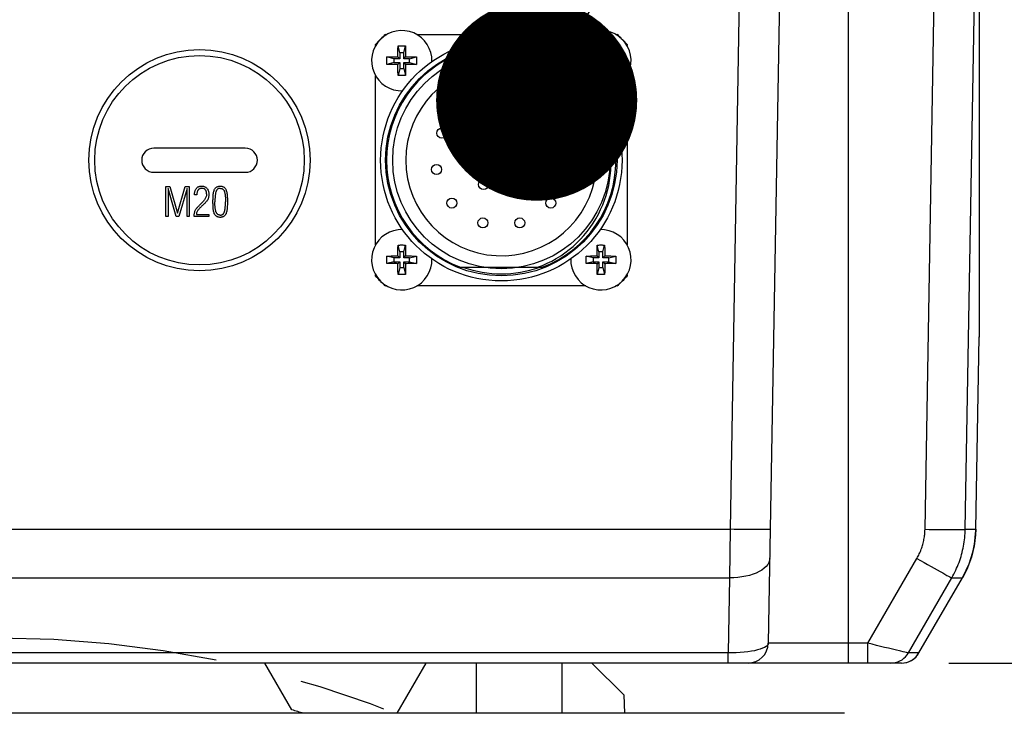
# Model space of a CAD drawing. Header units: millimetres. Extents: x -134 to 420, y 0 to 297.
# Tile 49 of 53: x 320 to 339, y 217 to 231. Entities that reach past the tile are written whole.
import ezdxf

# ---------------------------------------------------------------- set-up
doc = ezdxf.new("R2010")
doc.units = ezdxf.units.MM
doc.header["$LTSCALE"] = 23.1
doc.linetypes.add('CENTER', pattern=[0.6, 0.375, -0.075, 0.075, -0.075])
doc.layers.get('0').update_dxf_attribs({"linetype": 'CONTINUOUS'})
for name, color, linetype in [('AXIS', 7, 'CONTINUOUS'), ('COMPONENTS', 7, 'CONTINUOUS'), ('CUT', 7, 'CONTINUOUS'), ('DETAIL', 7, 'CONTINUOUS'), ('DIMENSION', 7, 'CONTINUOUS')]:
    doc.layers.add(name, color=color, linetype=linetype)
doc.styles.get("Standard").update_dxf_attribs({"font": 'arial.ttf'})
doc.dimstyles.new('DIMSTYLE_14', dxfattribs={"dimtxt": 3, "dimasz": 4, "dimexe": 0.18, "dimexo": 0.0625, "dimgap": 0.09, "dimtad": 1, "dimdec": 1, "dimlfac": 5, "dimdsep": 46, "dimtxsty": 'STANDARD', "dimblk": '_FILLED', "dimblk1": '_FILLED', "dimblk2": '_FILLED', "dimcen": 0.09, "dimadec": 0, "dimazin": 0, "dimtp": 0.5, "dimtm": 0.5, "dimtfac": 1, "dimtdec": 1, "dimtofl": 0, "dimtmove": 0, "dimatfit": 3, "dimldrblk": '_FILLED', "dimfxl": 1, "dimtolj": 1, "dimarcsym": 0})
doc.dimstyles.new('DIMSTYLE_2', dxfattribs={"dimtxt": 3, "dimasz": 4, "dimexe": 0.18, "dimexo": 0.0625, "dimgap": 0.09, "dimtad": 1, "dimlfac": 5, "dimdsep": 46, "dimtxsty": 'STANDARD', "dimblk": '_FILLED', "dimblk1": '_FILLED', "dimblk2": '_FILLED', "dimcen": 0.09, "dimadec": 0, "dimazin": 0, "dimtp": 0.5, "dimtm": 0.5, "dimtfac": 1, "dimtofl": 0, "dimtmove": 0, "dimatfit": 3, "dimldrblk": '_FILLED', "dimfxl": 1, "dimtolj": 1, "dimarcsym": 0})
doc.dimstyles.get("Standard").update_dxf_attribs({"dimtxt": 3, "dimasz": 4, "dimexe": 0.18, "dimexo": 0.0625, "dimgap": 0.09, "dimtad": 1, "dimdec": 3, "dimdsep": 46, "dimtxsty": 'STANDARD', "dimblk": '_FILLED', "dimblk1": '_FILLED', "dimblk2": '_FILLED', "dimcen": 0.09, "dimadec": 0, "dimazin": 0, "dimtol": 1, "dimtp": 0.001, "dimtm": 0.001, "dimtfac": 1, "dimtdec": 3, "dimtofl": 0, "dimtmove": 0, "dimatfit": 3, "dimldrblk": '_FILLED', "dimfxl": 1, "dimtolj": 1, "dimarcsym": 0})

# ---------------------------------------------------------------- blocks, each defined once
blk = doc.blocks.new('_FILLED')
at = {"color": 0, "linetype": 'BYBLOCK'}
blk.add_solid([(0, 0), (-1, 0.1625), (-1, -0.1625)], dxfattribs=at)
blk = doc.blocks.new('*D10')
at = {"layer": 'DIMENSION', "color": 2, "linetype": 'CONTINUOUS'}
for p, q in [((297.19, 247.354), (297.19, 262.807)), ((341.19, 247.065), (341.19, 262.807)), ((297.19, 260.807), (319.19, 260.807)), ((341.19, 260.807), (319.19, 260.807)), ((297.19, 227.285), (297.19, 245.738)), ((341.19, 227.285), (341.19, 245.355))]:
    blk.add_line(p, q, dxfattribs=at)
at = {"layer": 'DIMENSION', "color": 2, "linetype": 'CONTINUOUS', "xscale": 4, "yscale": 4, "zscale": 4, "rotation": 180}
blk.add_blockref('_FILLED', (297.19, 260.807), dxfattribs=at)
at = {"layer": 'DIMENSION', "color": 2, "linetype": 'CONTINUOUS', "xscale": 4, "yscale": 4, "zscale": 4}
blk.add_blockref('_FILLED', (341.19, 260.807), dxfattribs=at)
at = {"layer": 'DIMENSION', "color": 2, "linetype": 'CONTINUOUS', "insert": (319.19, 264.557), "char_height": 3, "width": 6.99257, "attachment_point": 2, "line_spacing_factor": 0.9}
blk.add_mtext('220', dxfattribs=at)
blk = doc.blocks.new('*D22')
at = {"color": 2, "linetype": 'CONTINUOUS'}
for p, q in [((354.19, 242.807), (354.19, 248.807)), ((354.19, 248.807), (354.19, 230.645)), ((330.883, 242.807), (356.19, 242.807)), ((354.19, 212.482), (354.19, 230.645)), ((338.09, 218.482), (356.19, 218.482)), ((354.19, 218.482), (354.19, 212.482))]:
    blk.add_line(p, q, dxfattribs=at)
at = {"color": 2, "linetype": 'CONTINUOUS', "xscale": 4, "yscale": 4, "zscale": 4}
for p, rotation in [((354.19, 242.807), 270), ((354.19, 218.482), 90)]:
    blk.add_blockref('_FILLED', p, dxfattribs=dict(at, rotation=rotation))
at = {"color": 2, "linetype": 'CONTINUOUS', "insert": (350.44, 230.645), "char_height": 3, "width": 13.27138, "attachment_point": 2, "rotation": 90, "line_spacing_factor": 0.9}
blk.add_mtext('(121.6)', dxfattribs=at)
blk = doc.blocks.new('*D23')
at = {"color": 2, "linetype": 'CONTINUOUS'}
for p, q in [((330.883, 242.807), (364.19, 242.807)), ((362.19, 242.807), (362.19, 208.445)), ((362.19, 174.082), (362.19, 208.445)), ((343.662, 174.082), (364.19, 174.082))]:
    blk.add_line(p, q, dxfattribs=at)
at = {"color": 2, "linetype": 'CONTINUOUS', "xscale": 4, "yscale": 4, "zscale": 4}
for p, rotation in [((362.19, 242.807), 90), ((362.19, 174.082), 270)]:
    blk.add_blockref('_FILLED', p, dxfattribs=dict(at, rotation=rotation))
at = {"color": 2, "linetype": 'CONTINUOUS', "insert": (358.44, 208.445), "char_height": 3, "width": 13.27138, "attachment_point": 2, "rotation": 90, "line_spacing_factor": 0.9}
blk.add_mtext('(343.6)', dxfattribs=at)

msp = doc.modelspace()

# ---------------------------------------------------------------- linework, layer by layer
at = {"layer": 'AXIS', "color": 7, "linetype": 'CONTINUOUS'}
for p, q in [((324.49013, 218.48213), (313.89013, 218.48213)), ((325.02818, 217.55019), (324.49013, 218.48213)), ((327.69013, 218.48213), (327.11278, 217.48213)), ((328.69013, 218.48213), (327.69013, 218.48213))]:
    msp.add_line(p, q, dxfattribs=at)
at = {"layer": 'AXIS', "color": 2, "linetype": 'CENTER'}
msp.add_circle((319.19013, 197.48213), 21.5, dxfattribs=at)
at = {"layer": 'AXIS', "color": 7, "linetype": 'CONTINUOUS'}
msp.add_arc((319.19013, 197.48213), 20.9, 73.125657, 73.779615, dxfattribs=at)
at = {"layer": 'COMPONENTS', "color": 7, "linetype": 'CONTINUOUS'}
for p, q in [((338.69013, 237.34446), (338.69013, 224.9634)), ((334.76035, 233.96317), (334.49699, 218.87515)), ((338.41387, 221.14255), (338.62544, 233.3284)), ((326.88578, 230.98213), (326.91084, 230.98213)), ((327.50942, 230.98213), (330.87084, 230.98213)), ((331.46942, 230.98213), (331.49447, 230.98213)), ((326.69013, 230.76142), (326.69013, 230.78647)), ((327.13333, 230.59847), (327.13386, 230.63257)), ((327.13386, 230.63257), (327.13432, 230.65714)), ((327.13432, 230.65714), (327.13488, 230.68325)), ((327.13488, 230.68325), (327.13555, 230.71093)), ((327.17138, 230.61713), (327.13681, 230.7554)), ((327.17138, 230.61713), (327.17138, 230.50088)), ((327.24888, 230.61713), (327.17138, 230.61713)), ((327.24888, 230.61713), (327.28344, 230.7554)), ((327.24888, 230.50088), (327.24888, 230.61713)), ((327.28344, 230.7554), (327.28431, 230.72536)), ((327.28431, 230.72536), (327.28505, 230.6969)), ((327.28505, 230.6969), (327.28567, 230.67)), ((327.28567, 230.67), (327.28617, 230.64467)), ((327.28617, 230.64467), (327.28659, 230.62084)), ((327.28659, 230.62084), (327.28706, 230.58781)), ((328.3768, 230.61213), (330.00345, 230.61213)), ((331.09333, 230.59847), (331.09386, 230.63257)), ((331.09386, 230.63257), (331.09432, 230.65714)), ((331.09432, 230.65714), (331.09488, 230.68325)), ((331.09488, 230.68325), (331.09555, 230.71093)), ((331.13138, 230.61713), (331.09681, 230.7554)), ((331.13138, 230.61713), (331.13138, 230.50088)), ((331.20888, 230.61713), (331.13138, 230.61713)), ((331.20888, 230.61713), (331.24344, 230.7554)), ((331.20888, 230.50088), (331.20888, 230.61713)), ((331.24344, 230.7554), (331.24431, 230.72536)), ((331.24431, 230.72536), (331.24505, 230.6969)), ((331.24505, 230.6969), (331.24567, 230.67)), ((331.24567, 230.67), (331.24617, 230.64467)), ((331.24617, 230.64467), (331.24659, 230.62084)), ((331.24659, 230.62084), (331.24706, 230.58781)), ((331.69013, 230.78647), (331.69013, 230.76142)), ((326.91686, 230.53545), (326.9469, 230.53632)), ((327.05513, 230.50088), (326.91686, 230.53545)), ((327.05513, 230.42338), (326.91686, 230.38881)), ((326.9469, 230.53632), (326.97536, 230.53706)), ((326.97536, 230.53706), (327.00226, 230.53767)), ((327.00226, 230.53767), (327.02759, 230.53818)), ((327.02759, 230.53818), (327.05142, 230.53859)), ((327.05142, 230.53859), (327.08444, 230.53907)), ((327.05513, 230.50088), (327.05513, 230.42338)), ((327.17138, 230.50088), (327.05513, 230.50088)), ((327.05513, 230.42338), (327.17138, 230.42338)), ((327.08444, 230.53907), (327.11438, 230.53941)), ((327.11438, 230.53941), (327.13269, 230.53956)), ((327.13269, 230.53956), (327.13295, 230.56753)), ((327.17138, 230.50088), (327.13269, 230.53956)), ((327.17138, 230.42338), (327.13269, 230.3847)), ((327.13295, 230.56753), (327.13333, 230.59847)), ((327.17138, 230.42338), (327.17138, 230.30713)), ((327.24888, 230.50088), (327.28756, 230.53956)), ((327.36513, 230.50088), (327.24888, 230.50088)), ((327.24888, 230.30713), (327.24888, 230.42338)), ((327.24888, 230.42338), (327.36513, 230.42338)), ((327.24888, 230.42338), (327.28756, 230.3847)), ((327.28706, 230.58781), (327.2874, 230.55787)), ((327.2874, 230.55787), (327.28756, 230.53956)), ((327.28756, 230.53956), (327.31552, 230.53931)), ((327.31552, 230.53931), (327.34647, 230.53893)), ((327.34647, 230.53893), (327.38056, 230.53839)), ((327.36513, 230.50088), (327.5034, 230.53545)), ((327.36513, 230.42338), (327.36513, 230.50088)), ((327.36513, 230.42338), (327.5034, 230.38881)), ((327.38056, 230.53839), (327.40514, 230.53794)), ((327.40514, 230.53794), (327.43125, 230.53738)), ((327.43125, 230.53738), (327.45893, 230.53671)), ((330.87686, 230.53545), (330.9069, 230.53632)), ((331.01513, 230.50088), (330.87686, 230.53545)), ((331.01513, 230.42338), (330.87686, 230.38881)), ((330.9069, 230.53632), (330.93536, 230.53706)), ((330.93536, 230.53706), (330.96226, 230.53767)), ((330.96226, 230.53767), (330.98759, 230.53818)), ((330.98759, 230.53818), (331.01142, 230.53859)), ((331.01142, 230.53859), (331.04444, 230.53907)), ((331.01513, 230.50088), (331.01513, 230.42338)), ((331.13138, 230.50088), (331.01513, 230.50088)), ((331.01513, 230.42338), (331.13138, 230.42338)), ((331.04444, 230.53907), (331.07438, 230.53941)), ((331.07438, 230.53941), (331.09269, 230.53956)), ((331.09269, 230.53956), (331.09295, 230.56753)), ((331.13138, 230.50088), (331.09269, 230.53956)), ((331.13138, 230.42338), (331.09269, 230.3847)), ((331.09295, 230.56753), (331.09333, 230.59847)), ((331.13138, 230.42338), (331.13138, 230.30713)), ((331.20888, 230.50088), (331.24756, 230.53956)), ((331.32513, 230.50088), (331.20888, 230.50088)), ((331.20888, 230.30713), (331.20888, 230.42338)), ((331.20888, 230.42338), (331.32513, 230.42338)), ((331.20888, 230.42338), (331.24756, 230.3847)), ((331.24756, 230.53956), (331.27552, 230.53931)), ((331.27552, 230.53931), (331.30647, 230.53893)), ((331.30647, 230.53893), (331.34056, 230.53839)), ((331.32513, 230.50088), (331.4634, 230.53545)), ((331.32513, 230.42338), (331.32513, 230.50088)), ((331.32513, 230.42338), (331.4634, 230.38881)), ((331.34056, 230.53839), (331.36514, 230.53794)), ((331.36514, 230.53794), (331.39125, 230.53738)), ((331.39125, 230.53738), (331.41893, 230.53671)), ((326.989, 230.38689), (326.96133, 230.38756)), ((327.01512, 230.38633), (326.989, 230.38689)), ((327.03969, 230.38587), (327.01512, 230.38633)), ((327.07378, 230.38534), (327.03969, 230.38587)), ((327.10473, 230.38496), (327.07378, 230.38534)), ((327.13269, 230.3847), (327.10473, 230.38496)), ((327.13285, 230.36639), (327.13269, 230.3847)), ((327.13319, 230.33645), (327.13285, 230.36639)), ((327.13367, 230.30342), (327.13319, 230.33645)), ((327.13408, 230.27959), (327.13367, 230.30342)), ((327.13459, 230.25426), (327.13408, 230.27959)), ((327.1352, 230.22737), (327.13459, 230.25426)), ((327.13594, 230.1989), (327.1352, 230.22737)), ((327.17138, 230.30713), (327.13681, 230.16886)), ((327.17138, 230.30713), (327.24888, 230.30713)), ((327.24888, 230.30713), (327.28344, 230.16886)), ((327.28537, 230.24101), (327.2847, 230.21333)), ((327.28593, 230.26712), (327.28537, 230.24101)), ((327.28639, 230.29169), (327.28593, 230.26712)), ((327.28692, 230.32579), (327.28639, 230.29169)), ((327.2873, 230.35674), (327.28692, 230.32579)), ((327.28756, 230.3847), (327.2873, 230.35674)), ((327.30587, 230.38486), (327.28756, 230.3847)), ((327.33581, 230.38519), (327.30587, 230.38486)), ((327.36884, 230.38567), (327.33581, 230.38519)), ((327.39267, 230.38609), (327.36884, 230.38567)), ((327.418, 230.38659), (327.39267, 230.38609)), ((327.44489, 230.3872), (327.418, 230.38659)), ((327.47336, 230.38794), (327.44489, 230.3872)), ((327.5034, 230.38881), (327.47336, 230.38794)), ((330.949, 230.38689), (330.92133, 230.38756)), ((330.97512, 230.38633), (330.949, 230.38689)), ((330.99969, 230.38587), (330.97512, 230.38633)), ((331.03378, 230.38534), (330.99969, 230.38587)), ((331.06473, 230.38496), (331.03378, 230.38534)), ((331.09269, 230.3847), (331.06473, 230.38496)), ((331.09285, 230.36639), (331.09269, 230.3847)), ((331.09319, 230.33645), (331.09285, 230.36639)), ((331.09367, 230.30342), (331.09319, 230.33645)), ((331.09408, 230.27959), (331.09367, 230.30342)), ((331.09459, 230.25426), (331.09408, 230.27959)), ((331.0952, 230.22737), (331.09459, 230.25426)), ((331.09594, 230.1989), (331.0952, 230.22737)), ((331.13138, 230.30713), (331.09681, 230.16886)), ((331.13138, 230.30713), (331.20888, 230.30713)), ((331.20888, 230.30713), (331.24344, 230.16886)), ((331.24537, 230.24101), (331.2447, 230.21333)), ((331.24593, 230.26712), (331.24537, 230.24101)), ((331.24639, 230.29169), (331.24593, 230.26712)), ((331.24692, 230.32579), (331.24639, 230.29169)), ((331.2473, 230.35674), (331.24692, 230.32579)), ((331.24756, 230.3847), (331.2473, 230.35674)), ((331.26587, 230.38486), (331.24756, 230.3847)), ((331.29581, 230.38519), (331.26587, 230.38486)), ((331.32884, 230.38567), (331.29581, 230.38519)), ((331.35267, 230.38609), (331.32884, 230.38567)), ((331.378, 230.38659), (331.35267, 230.38609)), ((331.40489, 230.3872), (331.378, 230.38659)), ((331.43336, 230.38794), (331.40489, 230.3872)), ((331.4634, 230.38881), (331.43336, 230.38794)), ((326.69013, 226.80142), (326.69013, 230.16284)), ((327.13681, 230.16886), (327.13594, 230.1989)), ((331.09681, 230.16886), (331.09594, 230.1989)), ((331.69013, 230.16284), (331.69013, 226.80142)), ((324.10013, 228.72213), (322.28013, 228.72213)), ((322.28013, 228.24213), (324.10013, 228.24213)), ((322.52096, 227.36081), (322.52096, 227.96081)), ((322.52096, 227.96081), (322.60229, 227.96081)), ((322.56596, 227.91792), (322.56596, 227.36081)), ((322.72639, 227.36081), (322.56596, 227.91792)), ((322.60229, 227.96081), (322.75346, 227.43077)), ((322.75346, 227.43077), (322.90545, 227.96081)), ((322.94096, 227.91792), (322.7817, 227.36081)), ((322.90545, 227.96081), (322.98596, 227.96081)), ((322.94096, 227.36081), (322.94096, 227.91792)), ((322.98596, 227.96081), (322.98596, 227.36081)), ((323.09096, 227.79546), (323.09096, 227.80436)), ((323.13596, 227.79581), (323.09096, 227.79546)), ((323.20194, 227.59917), (323.21178, 227.60925)), ((323.21717, 227.6144), (323.21178, 227.60925)), ((323.25797, 227.59069), (323.25444, 227.58721)), ((323.26153, 227.59413), (323.25797, 227.59069)), ((323.27049, 227.60268), (323.26153, 227.59413)), ((322.56596, 227.36081), (322.52096, 227.36081)), ((322.7817, 227.36081), (322.72639, 227.36081)), ((322.98596, 227.36081), (322.94096, 227.36081)), ((323.3776, 227.36081), (323.08346, 227.36081)), ((323.12846, 227.40581), (323.3776, 227.40581)), ((323.3776, 227.40581), (323.3776, 227.36081)), ((327.13386, 226.67257), (327.13432, 226.69714)), ((327.13432, 226.69714), (327.13488, 226.72325)), ((327.13488, 226.72325), (327.13555, 226.75093)), ((327.17138, 226.65713), (327.13681, 226.7954)), ((327.24888, 226.65713), (327.28344, 226.7954)), ((327.28344, 226.7954), (327.28431, 226.76536)), ((327.28431, 226.76536), (327.28505, 226.7369)), ((327.28505, 226.7369), (327.28567, 226.71)), ((327.28567, 226.71), (327.28617, 226.68467)), ((331.09386, 226.67257), (331.09432, 226.69714)), ((331.09432, 226.69714), (331.09488, 226.72325)), ((331.09488, 226.72325), (331.09555, 226.75093)), ((331.13138, 226.65713), (331.09681, 226.7954)), ((331.20888, 226.65713), (331.24344, 226.7954)), ((331.24344, 226.7954), (331.24431, 226.76536)), ((331.24431, 226.76536), (331.24505, 226.7369)), ((331.24505, 226.7369), (331.24567, 226.71)), ((331.24567, 226.71), (331.24617, 226.68467)), ((326.91686, 226.57545), (326.9469, 226.57632)), ((327.05513, 226.54088), (326.91686, 226.57545)), ((326.9469, 226.57632), (326.97536, 226.57706)), ((326.97536, 226.57706), (327.00226, 226.57767)), ((327.00226, 226.57767), (327.02759, 226.57818)), ((327.02759, 226.57818), (327.05142, 226.57859)), ((327.05142, 226.57859), (327.08444, 226.57907)), ((327.05513, 226.54088), (327.05513, 226.46338)), ((327.17138, 226.54088), (327.05513, 226.54088)), ((327.08444, 226.57907), (327.11438, 226.57941)), ((327.11438, 226.57941), (327.13269, 226.57956)), ((327.13269, 226.57956), (327.13295, 226.60753)), ((327.17138, 226.54088), (327.13269, 226.57956)), ((327.13295, 226.60753), (327.13333, 226.63847)), ((327.13333, 226.63847), (327.13386, 226.67257)), ((327.17138, 226.65713), (327.17138, 226.54088)), ((327.24888, 226.65713), (327.17138, 226.65713)), ((327.24888, 226.54088), (327.24888, 226.65713)), ((327.24888, 226.54088), (327.28756, 226.57956)), ((327.36513, 226.54088), (327.24888, 226.54088)), ((327.28617, 226.68467), (327.28659, 226.66084)), ((327.28659, 226.66084), (327.28706, 226.62781)), ((327.28706, 226.62781), (327.2874, 226.59787)), ((327.2874, 226.59787), (327.28756, 226.57956)), ((327.28756, 226.57956), (327.31552, 226.57931)), ((327.31552, 226.57931), (327.34647, 226.57893)), ((327.34647, 226.57893), (327.38056, 226.57839)), ((327.36513, 226.54088), (327.5034, 226.57545)), ((327.36513, 226.46338), (327.36513, 226.54088)), ((327.38056, 226.57839), (327.40514, 226.57794)), ((327.40514, 226.57794), (327.43125, 226.57738)), ((327.43125, 226.57738), (327.45893, 226.57671)), ((330.87686, 226.57545), (330.9069, 226.57632)), ((331.01513, 226.54088), (330.87686, 226.57545)), ((330.9069, 226.57632), (330.93536, 226.57706)), ((330.93536, 226.57706), (330.96226, 226.57767)), ((330.96226, 226.57767), (330.98759, 226.57818)), ((330.98759, 226.57818), (331.01142, 226.57859)), ((331.01142, 226.57859), (331.04444, 226.57907)), ((331.01513, 226.54088), (331.01513, 226.46338)), ((331.13138, 226.54088), (331.01513, 226.54088)), ((331.04444, 226.57907), (331.07438, 226.57941)), ((331.07438, 226.57941), (331.09269, 226.57956)), ((331.09269, 226.57956), (331.09295, 226.60753)), ((331.13138, 226.54088), (331.09269, 226.57956)), ((331.09295, 226.60753), (331.09333, 226.63847)), ((331.09333, 226.63847), (331.09386, 226.67257)), ((331.13138, 226.65713), (331.13138, 226.54088)), ((331.20888, 226.65713), (331.13138, 226.65713)), ((331.20888, 226.54088), (331.20888, 226.65713)), ((331.20888, 226.54088), (331.24756, 226.57956)), ((331.32513, 226.54088), (331.20888, 226.54088)), ((331.24617, 226.68467), (331.24659, 226.66084)), ((331.24659, 226.66084), (331.24706, 226.62781)), ((331.24706, 226.62781), (331.2473, 226.60753)), ((331.2473, 226.60753), (331.24756, 226.57956)), ((331.24756, 226.57956), (331.27552, 226.57931)), ((331.27552, 226.57931), (331.30647, 226.57893)), ((331.30647, 226.57893), (331.34056, 226.57839)), ((331.32513, 226.54088), (331.4634, 226.57545)), ((331.32513, 226.46338), (331.32513, 226.54088)), ((331.34056, 226.57839), (331.36514, 226.57794)), ((331.36514, 226.57794), (331.39125, 226.57738)), ((331.39125, 226.57738), (331.41893, 226.57671)), ((327.05513, 226.46338), (326.91686, 226.42881)), ((326.989, 226.42689), (326.96133, 226.42756)), ((327.01512, 226.42633), (326.989, 226.42689)), ((327.03969, 226.42587), (327.01512, 226.42633)), ((327.07378, 226.42534), (327.03969, 226.42587)), ((327.05513, 226.46338), (327.17138, 226.46338)), ((327.10473, 226.42496), (327.07378, 226.42534)), ((327.13269, 226.4247), (327.10473, 226.42496)), ((327.17138, 226.46338), (327.13269, 226.4247)), ((327.13285, 226.40639), (327.13269, 226.4247)), ((327.13319, 226.37645), (327.13285, 226.40639)), ((327.13367, 226.34342), (327.13319, 226.37645)), ((327.13408, 226.31959), (327.13367, 226.34342)), ((327.13459, 226.29426), (327.13408, 226.31959)), ((327.1352, 226.26737), (327.13459, 226.29426)), ((327.17138, 226.34713), (327.13681, 226.20886)), ((327.17138, 226.46338), (327.17138, 226.34713)), ((327.17138, 226.34713), (327.24888, 226.34713)), ((327.24888, 226.34713), (327.24888, 226.46338)), ((327.24888, 226.46338), (327.36513, 226.46338)), ((327.24888, 226.46338), (327.28756, 226.4247)), ((327.24888, 226.34713), (327.28344, 226.20886)), ((327.28593, 226.30712), (327.28537, 226.28101)), ((327.28639, 226.33169), (327.28593, 226.30712)), ((327.28692, 226.36579), (327.28639, 226.33169)), ((327.2873, 226.39674), (327.28692, 226.36579)), ((327.28756, 226.4247), (327.2873, 226.39674)), ((327.30587, 226.42486), (327.28756, 226.4247)), ((327.33581, 226.42519), (327.30587, 226.42486)), ((327.36884, 226.42567), (327.33581, 226.42519)), ((327.36513, 226.46338), (327.5034, 226.42881)), ((327.39267, 226.42609), (327.36884, 226.42567)), ((327.418, 226.42659), (327.39267, 226.42609)), ((327.44489, 226.4272), (327.418, 226.42659)), ((327.47336, 226.42794), (327.44489, 226.4272)), ((327.5034, 226.42881), (327.47336, 226.42794)), ((328.3768, 226.35213), (330.00345, 226.35213)), ((331.01513, 226.46338), (330.87686, 226.42881)), ((330.949, 226.42689), (330.92133, 226.42756)), ((330.97512, 226.42633), (330.949, 226.42689)), ((330.99969, 226.42587), (330.97512, 226.42633)), ((331.03378, 226.42534), (330.99969, 226.42587)), ((331.01513, 226.46338), (331.13138, 226.46338)), ((331.06473, 226.42496), (331.03378, 226.42534)), ((331.09269, 226.4247), (331.06473, 226.42496)), ((331.13138, 226.46338), (331.09269, 226.4247)), ((331.09295, 226.39674), (331.09269, 226.4247)), ((331.09333, 226.36579), (331.09295, 226.39674)), ((331.09386, 226.33169), (331.09333, 226.36579)), ((331.09432, 226.30712), (331.09386, 226.33169)), ((331.13138, 226.34713), (331.09681, 226.20886)), ((331.13138, 226.46338), (331.13138, 226.34713)), ((331.13138, 226.34713), (331.20888, 226.34713)), ((331.20888, 226.34713), (331.20888, 226.46338)), ((331.20888, 226.46338), (331.32513, 226.46338)), ((331.20888, 226.46338), (331.24756, 226.4247)), ((331.20888, 226.34713), (331.24344, 226.20886)), ((331.24593, 226.30712), (331.24537, 226.28101)), ((331.24639, 226.33169), (331.24593, 226.30712)), ((331.24692, 226.36579), (331.24639, 226.33169)), ((331.2473, 226.39674), (331.24692, 226.36579)), ((331.24756, 226.4247), (331.2473, 226.39674)), ((331.26587, 226.42486), (331.24756, 226.4247)), ((331.29581, 226.42519), (331.26587, 226.42486)), ((331.32884, 226.42567), (331.29581, 226.42519)), ((331.32513, 226.46338), (331.4634, 226.42881)), ((331.35267, 226.42609), (331.32884, 226.42567)), ((331.378, 226.42659), (331.35267, 226.42609)), ((331.40489, 226.4272), (331.378, 226.42659)), ((331.43336, 226.42794), (331.40489, 226.4272)), ((331.4634, 226.42881), (331.43336, 226.42794)), ((326.69013, 226.17779), (326.69013, 226.20284)), ((327.13594, 226.2389), (327.1352, 226.26737)), ((327.13681, 226.20886), (327.13594, 226.2389)), ((327.28537, 226.28101), (327.2847, 226.25333)), ((331.09594, 226.2389), (331.0952, 226.26737)), ((331.09681, 226.20886), (331.09594, 226.2389)), ((331.24537, 226.28101), (331.2447, 226.25333)), ((331.69013, 226.20284), (331.69013, 226.17779)), ((326.91084, 225.98213), (326.88578, 225.98213)), ((330.87084, 225.98213), (327.50942, 225.98213)), ((331.49447, 225.98213), (331.46942, 225.98213)), ((338.6234, 221.14235), (338.69013, 224.96704)), ((337.28309, 218.68213), (338.14628, 220.17745)), ((337.49251, 218.68212), (338.35573, 220.17722)), ((327.69013, 218.48213), (324.49013, 218.48213)), ((330.39013, 218.48213), (328.69013, 218.48213)), ((337.14605, 218.48213), (330.99013, 218.48213)), ((336.01183, 217.48213), (302.36843, 217.48213))]:
    msp.add_line(p, q, dxfattribs=at)
at = {"layer": 'COMPONENTS', "color": 9, "linetype": 'CONTINUOUS'}
for p, q in [((333.96047, 233.96317), (333.73669, 221.14255)), ((337.61401, 221.14255), (337.82558, 233.3284)), ((336.09013, 218.48213), (336.09013, 232.08213)), ((304.64357, 221.14255), (333.73669, 221.14255)), ((333.73669, 221.14255), (333.72658, 220.17745)), ((338.41387, 221.14255), (338.62337, 221.14255)), ((338.62337, 221.14246), (338.62341, 221.14253)), ((336.47885, 218.87515), (337.45347, 220.56349)), ((338.40917, 220.27632), (338.35569, 220.17738)), ((304.65367, 220.17745), (333.72658, 220.17745)), ((333.72658, 220.17745), (333.70048, 218.68213)), ((337.49243, 218.68215), (338.35569, 220.17738)), ((338.14628, 220.17745), (338.35569, 220.17738)), ((336.47885, 218.87515), (334.49699, 218.87515)), ((336.47885, 218.48213), (336.47885, 218.87515)), ((333.70048, 218.68213), (304.67978, 218.68213)), ((333.70048, 218.48213), (333.70048, 218.68213)), ((337.49243, 218.68215), (337.28309, 218.68213)), ((337.46687, 218.64328), (337.49243, 218.68215)), ((337.43698, 218.60765), (337.46687, 218.64328))]:
    msp.add_line(p, q, dxfattribs=at)
at = {"layer": 'COMPONENTS', "color": 7, "linetype": 'CONTINUOUS'}
for points in [[(327.13555, 230.71093), (327.13636, 230.74019), (327.13681, 230.7554)], [(327.13681, 230.7554), (327.15317, 230.7558), (327.16949, 230.7561), (327.18578, 230.7563), (327.20202, 230.7564), (327.21823, 230.7564), (327.23447, 230.7563), (327.25076, 230.7561), (327.26709, 230.7558), (327.28344, 230.7554)], [(331.37013, 228.48213), (331.37054, 228.56692), (331.36779, 228.65106), (331.36189, 228.73456), (331.35278, 228.81747), (331.34052, 228.89974), (331.32524, 228.98117), (331.30703, 229.06158), (331.28581, 229.14116), (331.2614, 229.22029), (331.23393, 229.29897), (331.20329, 229.3772), (331.16897, 229.45532), (331.13102, 229.53349), (331.08939, 229.61155), (331.04342, 229.6894), (330.99289, 229.76741), (330.93801, 229.84521), (330.87877, 229.92161), (330.81483, 229.99674), (330.74653, 230.07046), (330.67481, 230.14116), (330.59964, 230.20859), (330.52106, 230.27301), (330.44008, 230.33355), (330.35688, 230.38999), (330.2713, 230.44256), (330.18384, 230.49107), (330.0947, 230.53548), (330.00368, 230.57583), (329.9108, 230.61213)], [(331.09555, 230.71093), (331.09636, 230.74019), (331.09681, 230.7554)], [(331.09681, 230.7554), (331.11317, 230.7558), (331.12949, 230.7561), (331.14578, 230.7563), (331.16202, 230.7564), (331.17823, 230.7564), (331.19447, 230.7563), (331.21076, 230.7561), (331.22709, 230.7558), (331.24344, 230.7554)], [(326.91585, 230.46213), (326.91588, 230.47455), (326.91596, 230.4869), (326.9161, 230.49916), (326.9163, 230.51134), (326.91655, 230.52343), (326.91686, 230.53545)], [(326.91686, 230.38881), (326.91655, 230.40083), (326.9163, 230.41293), (326.9161, 230.42511), (326.91596, 230.43737), (326.91588, 230.44971), (326.91585, 230.46213)], [(327.45893, 230.53671), (327.48818, 230.5359), (327.5034, 230.53545)], [(327.5034, 230.53545), (327.5037, 230.52343), (327.50395, 230.51134), (327.50415, 230.49916), (327.50429, 230.4869), (327.50438, 230.47455), (327.50441, 230.46213)], [(327.50441, 230.46213), (327.50438, 230.44971), (327.50429, 230.43737), (327.50415, 230.42511), (327.50395, 230.41293), (327.5037, 230.40083), (327.5034, 230.38881)], [(330.87585, 230.46213), (330.87588, 230.47455), (330.87596, 230.4869), (330.8761, 230.49916), (330.8763, 230.51134), (330.87655, 230.52343), (330.87686, 230.53545)], [(330.87686, 230.38881), (330.87655, 230.40083), (330.8763, 230.41293), (330.8761, 230.42511), (330.87596, 230.43737), (330.87588, 230.44971), (330.87585, 230.46213)], [(331.24706, 230.58781), (331.2474, 230.55787), (331.24749, 230.54855), (331.24756, 230.53956)], [(331.41893, 230.53671), (331.44818, 230.5359), (331.4634, 230.53545)], [(331.4634, 230.53545), (331.4637, 230.52343), (331.46395, 230.51134), (331.46415, 230.49916), (331.46429, 230.4869), (331.46438, 230.47455), (331.46441, 230.46213)], [(331.46441, 230.46213), (331.46438, 230.44971), (331.46429, 230.43737), (331.46415, 230.42511), (331.46395, 230.41293), (331.4637, 230.40083), (331.4634, 230.38881)], [(326.96133, 230.38756), (326.93207, 230.38836), (326.91686, 230.38881)], [(327.2847, 230.21333), (327.2839, 230.18408), (327.28344, 230.16886)], [(330.92133, 230.38756), (330.89207, 230.38836), (330.87686, 230.38881)], [(331.2447, 230.21333), (331.2439, 230.18408), (331.24344, 230.16886)], [(327.28344, 230.16886), (327.26709, 230.16846), (327.25076, 230.16816), (327.23447, 230.16796), (327.21823, 230.16786), (327.20202, 230.16786), (327.18578, 230.16796), (327.16949, 230.16816), (327.15317, 230.16846), (327.13681, 230.16886)], [(331.24344, 230.16886), (331.22709, 230.16846), (331.21076, 230.16816), (331.19447, 230.16796), (331.17823, 230.16786), (331.16202, 230.16786), (331.14578, 230.16796), (331.12949, 230.16816), (331.11317, 230.16846), (331.09681, 230.16886)], [(329.9108, 226.35213), (330.00691, 226.38982), (330.10085, 226.43172), (330.19264, 226.47784), (330.28254, 226.52834), (330.37029, 226.58306), (330.45506, 226.64147), (330.53669, 226.70347), (330.61535, 226.76915), (330.69076, 226.83825), (330.76301, 226.91087), (330.83201, 226.9869), (330.89725, 227.06577), (330.95868, 227.14752), (331.01635, 227.23211), (331.06988, 227.31892), (331.1192, 227.40787), (331.16437, 227.49904), (331.20522, 227.59201), (331.24175, 227.68691), (331.27396, 227.7836), (331.30159, 227.8813), (331.32458, 227.97991), (331.34299, 228.07952), (331.35676, 228.1796), (331.36586, 228.27998), (331.37031, 228.38082), (331.37013, 228.48213)], [(323.09095, 227.80421), (323.09132, 227.81896), (323.09241, 227.83305), (323.09422, 227.84647), (323.09674, 227.85923), (323.09998, 227.87132), (323.10392, 227.88278), (323.10861, 227.89363), (323.11401, 227.90385), (323.12, 227.91335), (323.12658, 227.92213), (323.13376, 227.9302), (323.14146, 227.93752), (323.14969, 227.9441), (323.15845, 227.94993), (323.16764, 227.95495), (323.17729, 227.95914), (323.18737, 227.96252), (323.19778, 227.96513), (323.20849, 227.96697), (323.21952, 227.96803), (323.23088, 227.96831)], [(323.23815, 227.92331), (323.22933, 227.92309), (323.22083, 227.9223), (323.21262, 227.92094), (323.20471, 227.91903), (323.1971, 227.91654), (323.18985, 227.9134), (323.18291, 227.90959), (323.17632, 227.90512), (323.17022, 227.89999), (323.16465, 227.89417), (323.15956, 227.88769), (323.15501, 227.88066), (323.15103, 227.87309), (323.14758, 227.86497), (323.1446, 227.85642), (323.14208, 227.84749), (323.14002, 227.83814), (323.13839, 227.8283), (323.13716, 227.81796), (323.13635, 227.80713), (323.13596, 227.79581)], [(323.23088, 227.96831), (323.24487, 227.96789), (323.25833, 227.96641), (323.27125, 227.96387), (323.28369, 227.96028), (323.29559, 227.95563), (323.30682, 227.9499), (323.31737, 227.94305), (323.32725, 227.93513), (323.33629, 227.92625), (323.34451, 227.91639), (323.3519, 227.90558), (323.35831, 227.89397), (323.36371, 227.88157), (323.36814, 227.86836), (323.37158, 227.85444), (323.37403, 227.83983), (323.37549, 227.8245), (323.37596, 227.80846)], [(323.33096, 227.81139), (323.33063, 227.823), (323.32964, 227.83401), (323.328, 227.84442), (323.32567, 227.85423), (323.32269, 227.86345), (323.31912, 227.87205), (323.31493, 227.88003), (323.31015, 227.88739), (323.30488, 227.89411), (323.29914, 227.90022), (323.2929, 227.9057), (323.28624, 227.91044), (323.27913, 227.91442), (323.2716, 227.91767), (323.26373, 227.92018), (323.25554, 227.92196), (323.24702, 227.923), (323.23815, 227.92331)], [(323.47862, 227.88663), (323.47261, 227.87118), (323.46746, 227.85499), (323.46316, 227.83806), (323.45984, 227.82033), (323.45738, 227.80186), (323.4554, 227.78284), (323.45384, 227.76331), (323.45277, 227.74322), (323.45197, 227.72261), (323.45136, 227.70148), (323.45103, 227.67982), (323.45096, 227.65764)], [(323.47862, 227.88663), (323.48369, 227.89639), (323.48928, 227.90568), (323.49539, 227.91449), (323.50202, 227.9229), (323.50917, 227.93084), (323.51683, 227.9381), (323.52507, 227.94468), (323.53383, 227.95057), (323.54287, 227.95561), (323.55221, 227.95969), (323.56183, 227.9629), (323.57154, 227.96536), (323.58127, 227.9671), (323.59107, 227.96808), (323.60096, 227.96831)], [(323.60143, 227.92331), (323.59283, 227.923), (323.58458, 227.92196), (323.57666, 227.9202), (323.56906, 227.91772), (323.5618, 227.91451), (323.55495, 227.91055), (323.5485, 227.9058), (323.54245, 227.90029), (323.53686, 227.89411), (323.53175, 227.88723), (323.52709, 227.87966), (323.52287, 227.87153), (323.51911, 227.86281), (323.51579, 227.85353), (323.51282, 227.84383), (323.51022, 227.83375), (323.50798, 227.82326), (323.50597, 227.81241), (323.50418, 227.80121), (323.50262, 227.78966), (323.50126, 227.77778), (323.50008, 227.76558), (323.49909, 227.75305), (323.49824, 227.74023), (323.49752, 227.72712), (323.49693, 227.71371), (323.49647, 227.70003), (323.49616, 227.68606), (323.49599, 227.67182), (323.49596, 227.65729)], [(323.60096, 227.96831), (323.61099, 227.9681), (323.62089, 227.96711), (323.63066, 227.96533), (323.64034, 227.96276), (323.64989, 227.95941), (323.65916, 227.95524), (323.66818, 227.95018), (323.67691, 227.94431), (323.6851, 227.93776), (323.69268, 227.93053), (323.69972, 227.92264), (323.70622, 227.91428), (323.71218, 227.90552), (323.7176, 227.89631), (323.72248, 227.88663)], [(323.60143, 227.92331), (323.60879, 227.92293), (323.61586, 227.9221), (323.62265, 227.92082), (323.62913, 227.91915), (323.63533, 227.91702), (323.6413, 227.9143), (323.64708, 227.91094), (323.65263, 227.90698), (323.65794, 227.90238), (323.66302, 227.89711), (323.66786, 227.89121), (323.67234, 227.88471), (323.67645, 227.87758), (323.68022, 227.86987), (323.68363, 227.86172), (323.68665, 227.85317), (323.68932, 227.84419), (323.69171, 227.83487), (323.69383, 227.82524), (323.69567, 227.81527), (323.69733, 227.80499), (323.69883, 227.79439), (323.70016, 227.78348), (323.70132, 227.77226), (323.70233, 227.76072), (323.70318, 227.74887), (323.70391, 227.73672), (323.70452, 227.72426), (323.70501, 227.7115), (323.70539, 227.69843), (323.70568, 227.68503), (323.70587, 227.67132), (323.70596, 227.65729)], [(323.75096, 227.65764), (323.75093, 227.68004), (323.75057, 227.70188), (323.7499, 227.72315), (323.74894, 227.74386), (323.74766, 227.764), (323.74592, 227.78355), (323.7438, 227.80258), (323.74122, 227.82102), (323.73783, 227.83867), (323.73352, 227.85545), (323.72841, 227.87144), (323.72248, 227.88663)], [(323.33096, 227.81139), (323.33042, 227.79919), (323.32877, 227.78674), (323.326, 227.77406), (323.32208, 227.76108), (323.31704, 227.74786), (323.31102, 227.73457), (323.304, 227.72122), (323.29599, 227.70778), (323.28714, 227.69438), (323.27746, 227.68106), (323.26694, 227.66777), (323.25565, 227.65447), (323.2436, 227.64113), (323.23077, 227.62777), (323.21717, 227.6144)], [(323.35932, 227.7112), (323.35183, 227.69734), (323.34365, 227.68397), (323.33479, 227.67109), (323.32513, 227.65875), (323.31479, 227.6469), (323.30412, 227.63538), (323.29324, 227.62415), (323.28203, 227.61325), (323.27049, 227.60268)], [(323.37596, 227.80846), (323.37582, 227.7974), (323.37526, 227.78638), (323.3743, 227.77541), (323.37296, 227.76447), (323.37121, 227.75357), (323.36898, 227.74279), (323.36624, 227.73214), (323.36302, 227.72161), (323.35932, 227.7112)], [(323.08346, 227.36081), (323.08372, 227.37603), (323.08458, 227.39119), (323.08605, 227.40629), (323.08805, 227.42138), (323.09066, 227.4364), (323.09409, 227.45124), (323.09843, 227.46586), (323.1036, 227.48028), (323.10959, 227.49452)], [(323.10959, 227.49452), (323.11833, 227.5074), (323.12751, 227.51992), (323.13716, 227.53208), (323.14735, 227.54381), (323.158, 227.55518), (323.16881, 227.56639), (323.17969, 227.57748), (323.19073, 227.58841), (323.20194, 227.59917)], [(323.25444, 227.58721), (323.24287, 227.57636), (323.2315, 227.56546), (323.22033, 227.55451), (323.20932, 227.54354), (323.19851, 227.53252), (323.18807, 227.52134), (323.1779, 227.51006), (323.16809, 227.49863), (323.15909, 227.48674), (323.15082, 227.47429), (323.14336, 227.46139), (323.13733, 227.44809), (323.13295, 227.43439), (323.12999, 227.4203), (323.12846, 227.40581)], [(323.45096, 227.65764), (323.45102, 227.6352), (323.45135, 227.61331), (323.45196, 227.59197), (323.45277, 227.57118), (323.45386, 227.55094), (323.45543, 227.53129), (323.45743, 227.51216), (323.45992, 227.49363), (323.46324, 227.47587), (323.46753, 227.45896), (323.47265, 227.44284), (323.47862, 227.42749)], [(323.60143, 227.39081), (323.59324, 227.39111), (323.58537, 227.39206), (323.57783, 227.39365), (323.57062, 227.39585), (323.56373, 227.3987), (323.55714, 227.40227), (323.55082, 227.40658), (323.54479, 227.41162), (323.53912, 227.41742), (323.53378, 227.42406), (323.5288, 227.43145), (323.52429, 227.43947), (323.5203, 227.44809), (323.51679, 227.45733), (323.51366, 227.46701), (323.51094, 227.47713), (323.5086, 227.4877), (323.50651, 227.49862), (323.50462, 227.50988), (323.50296, 227.5215), (323.5015, 227.53347), (323.50023, 227.54577), (323.49915, 227.55843), (323.49824, 227.57145), (323.49751, 227.58484), (323.49695, 227.5986), (323.49653, 227.61273), (323.49621, 227.62722), (323.49602, 227.64207), (323.49596, 227.65729)], [(323.60143, 227.39081), (323.60947, 227.3911), (323.61722, 227.39202), (323.62469, 227.39359), (323.63188, 227.39575), (323.63879, 227.39855), (323.64541, 227.40212), (323.65178, 227.4065), (323.65787, 227.41164), (323.66357, 227.41756), (323.66889, 227.42428), (323.67382, 227.43178), (323.67827, 227.43989), (323.68221, 227.44863), (323.68567, 227.458), (323.68874, 227.46778), (323.69142, 227.47792), (323.69371, 227.48848), (323.69575, 227.49941), (323.69756, 227.51068), (323.69911, 227.52232), (323.70049, 227.53431), (323.70169, 227.54663), (323.70272, 227.55931), (323.7036, 227.57231), (323.70435, 227.58564), (323.70495, 227.59931), (323.70542, 227.6133), (323.70574, 227.62763), (323.70592, 227.6423), (323.70596, 227.65729)], [(323.72248, 227.42749), (323.72867, 227.44286), (323.73396, 227.459), (323.73837, 227.47591), (323.74175, 227.49365), (323.74423, 227.51217), (323.74624, 227.53128), (323.74784, 227.55091), (323.74897, 227.57114), (323.74982, 227.59192), (323.75047, 227.61326), (323.75085, 227.63517), (323.75096, 227.65764)], [(323.60096, 227.34581), (323.59081, 227.34605), (323.58081, 227.34708), (323.57095, 227.34888), (323.56116, 227.35144), (323.55152, 227.35478), (323.54219, 227.35897), (323.53319, 227.36409), (323.5245, 227.37006), (323.51634, 227.37667), (323.50876, 227.38391), (323.50171, 227.39178), (323.49517, 227.4001), (323.48914, 227.40879), (323.48362, 227.41792), (323.47862, 227.42749)], [(323.72248, 227.42749), (323.71757, 227.41775), (323.71211, 227.40849), (323.70612, 227.3997), (323.69957, 227.39131), (323.69249, 227.3834), (323.6849, 227.37616), (323.67672, 227.3696), (323.66802, 227.36372), (323.65902, 227.35867), (323.64973, 227.35455), (323.64013, 227.35127), (323.63044, 227.34876), (323.62071, 227.347), (323.61089, 227.34602), (323.60096, 227.34581)], [(327.13555, 226.75093), (327.13636, 226.78019), (327.13681, 226.7954)], [(327.13681, 226.7954), (327.15317, 226.7958), (327.16949, 226.7961), (327.18578, 226.7963), (327.20202, 226.7964), (327.21823, 226.7964), (327.23447, 226.7963), (327.25076, 226.7961), (327.26709, 226.7958), (327.28344, 226.7954)], [(331.09555, 226.75093), (331.09636, 226.78019), (331.09681, 226.7954)], [(331.09681, 226.7954), (331.11317, 226.7958), (331.12949, 226.7961), (331.14578, 226.7963), (331.16202, 226.7964), (331.17823, 226.7964), (331.19447, 226.7963), (331.21076, 226.7961), (331.22709, 226.7958), (331.24344, 226.7954)], [(326.91585, 226.50213), (326.91588, 226.51455), (326.91596, 226.5269), (326.9161, 226.53916), (326.9163, 226.55134), (326.91655, 226.56343), (326.91686, 226.57545)], [(326.91686, 226.42881), (326.91655, 226.44083), (326.9163, 226.45293), (326.9161, 226.46511), (326.91596, 226.47737), (326.91588, 226.48971), (326.91585, 226.50213)], [(327.45893, 226.57671), (327.48818, 226.5759), (327.5034, 226.57545)], [(327.5034, 226.57545), (327.5037, 226.56343), (327.50395, 226.55134), (327.50415, 226.53916), (327.50429, 226.5269), (327.50438, 226.51455), (327.50441, 226.50213)], [(327.50441, 226.50213), (327.50438, 226.48971), (327.50429, 226.47737), (327.50415, 226.46511), (327.50395, 226.45293), (327.5037, 226.44083), (327.5034, 226.42881)], [(330.87585, 226.50213), (330.87588, 226.51455), (330.87596, 226.5269), (330.8761, 226.53916), (330.8763, 226.55134), (330.87655, 226.56343), (330.87686, 226.57545)], [(330.87686, 226.42881), (330.87655, 226.44083), (330.8763, 226.45293), (330.8761, 226.46511), (330.87596, 226.47737), (330.87588, 226.48971), (330.87585, 226.50213)], [(331.41893, 226.57671), (331.44818, 226.5759), (331.4634, 226.57545)], [(331.4634, 226.57545), (331.4637, 226.56343), (331.46395, 226.55134), (331.46415, 226.53916), (331.46429, 226.5269), (331.46438, 226.51455), (331.46441, 226.50213)], [(331.46441, 226.50213), (331.46438, 226.48971), (331.46429, 226.47737), (331.46415, 226.46511), (331.46395, 226.45293), (331.4637, 226.44083), (331.4634, 226.42881)], [(326.96133, 226.42756), (326.93207, 226.42836), (326.91686, 226.42881)], [(330.92133, 226.42756), (330.89207, 226.42836), (330.87686, 226.42881)], [(331.0952, 226.26737), (331.09459, 226.29426), (331.09432, 226.30712)], [(327.28344, 226.20886), (327.26709, 226.20846), (327.25076, 226.20816), (327.23447, 226.20796), (327.21823, 226.20786), (327.20202, 226.20786), (327.18578, 226.20796), (327.16949, 226.20816), (327.15317, 226.20846), (327.13681, 226.20886)], [(327.2847, 226.25333), (327.2839, 226.22408), (327.28344, 226.20886)], [(331.24344, 226.20886), (331.22709, 226.20846), (331.21076, 226.20816), (331.19447, 226.20796), (331.17823, 226.20786), (331.16202, 226.20786), (331.14578, 226.20796), (331.12949, 226.20816), (331.11317, 226.20846), (331.09681, 226.20886)], [(331.2447, 226.25333), (331.2439, 226.22408), (331.24344, 226.20886)], [(338.14628, 220.17745), (338.16712, 220.21444), (338.18713, 220.2518), (338.20631, 220.28952), (338.22467, 220.32757), (338.24218, 220.36594), (338.25887, 220.40463), (338.27472, 220.44362), (338.28974, 220.48289), (338.30392, 220.52245), (338.31725, 220.56228), (338.32975, 220.60237), (338.34139, 220.64271), (338.35219, 220.68329), (338.36214, 220.72409), (338.37123, 220.76512), (338.37947, 220.80636), (338.38684, 220.84779), (338.39334, 220.88942), (338.39898, 220.93122), (338.40373, 220.97319), (338.4076, 221.01532), (338.41059, 221.05761), (338.41268, 221.10002), (338.41387, 221.14255)], [(338.35572, 220.17722), (338.37308, 220.20792), (338.43484, 220.32889), (338.48825, 220.45378), (338.53305, 220.582), (338.56905, 220.71297), (338.59608, 220.84608), (338.61401, 220.98072), (338.62276, 221.11626), (338.62338, 221.14235)]]:
    msp.add_lwpolyline(points, dxfattribs=at)
at = {"layer": 'COMPONENTS', "color": 9, "linetype": 'CONTINUOUS'}
for points in [[(334.53656, 221.14255), (334.53216, 221.14116), (334.51904, 221.13995), (334.49736, 221.13892), (334.46734, 221.13808), (334.42932, 221.13744), (334.38372, 221.13701), (334.33102, 221.13679), (334.27182, 221.13679), (334.20676, 221.13701), (334.13656, 221.13744), (334.06197, 221.13808), (333.98382, 221.13892), (333.90296, 221.13995), (333.82028, 221.14116), (333.73669, 221.14255)], [(337.45347, 220.56349), (337.46598, 220.5857), (337.47798, 220.60812), (337.48949, 220.63074), (337.5005, 220.65357), (337.51102, 220.67659), (337.52103, 220.69981), (337.53054, 220.7232), (337.53955, 220.74677), (337.54805, 220.7705), (337.55605, 220.7944), (337.56355, 220.81846), (337.57053, 220.84266), (337.57701, 220.867), (337.58298, 220.89149), (337.58843, 220.9161), (337.59337, 220.94084), (337.5978, 220.96571), (337.6017, 220.99068), (337.60507, 221.01576), (337.60793, 221.04095), (337.61025, 221.06622), (337.61203, 221.09158), (337.61329, 221.11702), (337.61401, 221.14255)], [(337.61401, 221.14255), (337.69732, 221.14118), (337.77972, 221.13997), (337.86033, 221.13895), (337.93825, 221.13812), (338.01264, 221.13748), (338.0827, 221.13706), (338.14767, 221.13685), (338.20682, 221.13685), (338.25953, 221.13706), (338.30522, 221.13748), (338.34338, 221.13812), (338.37362, 221.13895), (338.39559, 221.13997), (338.40905, 221.14118), (338.41387, 221.14255)], [(338.62337, 221.14255), (338.61825, 221.03019), (338.60682, 220.9183), (338.58911, 220.80723), (338.56519, 220.69733), (338.53514, 220.58895), (338.49903, 220.48243), (338.457, 220.37811), (338.40917, 220.27632)], [(334.52646, 220.56349), (334.5214, 220.522), (334.50773, 220.4811), (334.48559, 220.44125), (334.45523, 220.40288), (334.41698, 220.3664), (334.37125, 220.33221), (334.31853, 220.30067), (334.2594, 220.27213), (334.19449, 220.2469), (334.12452, 220.22525), (334.05023, 220.20742), (333.97244, 220.19359), (333.89198, 220.18393), (333.80973, 220.17853), (333.72658, 220.17745)], [(337.45347, 220.56349), (337.52528, 220.52212), (337.59632, 220.48135), (337.66582, 220.44162), (337.73303, 220.40334), (337.79724, 220.36695), (337.85773, 220.33282), (337.91388, 220.30132), (337.96506, 220.2728), (338.01074, 220.24756), (338.05041, 220.22588), (338.08365, 220.20798), (338.11011, 220.19406), (338.12949, 220.18427), (338.14159, 220.17871), (338.14628, 220.17745)], [(334.49699, 218.87515), (334.49207, 218.85427), (334.47816, 218.83333), (334.45547, 218.81277), (334.42433, 218.79323), (334.38516, 218.77495), (334.33855, 218.75778), (334.28516, 218.74202), (334.22565, 218.72801), (334.16071, 218.71563), (334.09115, 218.70502), (334.01775, 218.69644), (333.94116, 218.68978), (333.86217, 218.68511), (333.78166, 218.68255), (333.70048, 218.68213)], [(337.02173, 218.74235), (336.88636, 218.77523), (336.81088, 218.79347), (336.73159, 218.81296), (336.64938, 218.83345), (336.56486, 218.85434), (336.47885, 218.87515)], [(336.93668, 218.48213), (336.98311, 218.48484), (337.02892, 218.49291), (337.07348, 218.50625), (337.11619, 218.52467), (337.15647, 218.54793), (337.19379, 218.57571), (337.22762, 218.60763), (337.25752, 218.64326), (337.28309, 218.68213)], [(337.28309, 218.68213), (337.27821, 218.68264), (337.26507, 218.68528), (337.24375, 218.69001), (337.21437, 218.69671), (337.17716, 218.70534), (337.13244, 218.71596), (337.02173, 218.74235)], [(337.14605, 218.48213), (337.19249, 218.48484), (337.23829, 218.49292), (337.28285, 218.50626), (337.32556, 218.52469), (337.36584, 218.54795), (337.40314, 218.57573), (337.43698, 218.60765)]]:
    msp.add_lwpolyline(points, dxfattribs=at)
at = {"layer": 'COMPONENTS', "color": 7, "linetype": 'CONTINUOUS'}
for centre, radius in [((329.19013, 228.48213), 2.4), ((323.19013, 228.48213), 2.2), ((329.19013, 228.48213), 2.3), ((329.19013, 228.48213), 2.16), ((329.19013, 229.78213), 0.1), ((328.48729, 229.57576), 0.1), ((329.89296, 229.57576), 0.1), ((328.00761, 229.02217), 0.1), ((329.19013, 229.08213), 0.1), ((330.37265, 229.02217), 0.1), ((328.61949, 228.66754), 0.1), ((329.76076, 228.66754), 0.1), ((329.19013, 228.48213), 0.1), ((327.90336, 228.29712), 0.1), ((330.47689, 228.29712), 0.1), ((328.83746, 227.99672), 0.1), ((329.5428, 227.99672), 0.1), ((328.20765, 227.63081), 0.1), ((330.1726, 227.63081), 0.1), ((328.82387, 227.23479), 0.1), ((329.55638, 227.23479), 0.1)]:
    msp.add_circle(centre, radius, dxfattribs=at)
at = {"layer": 'COMPONENTS', "color": 9, "linetype": 'CONTINUOUS'}
msp.add_circle((323.19013, 228.48213), 2.08333, dxfattribs=at)
at = {"layer": 'COMPONENTS', "color": 7, "linetype": 'CONTINUOUS'}
for centre, radius, start, end in [((327.21013, 230.46213), 0.6, 358.327142, 271.65769), ((331.17013, 230.46213), 0.6, 268.34231, 181.672858), ((329.19013, 228.48213), 3.4, 135.124081, 137.332075), ((329.19013, 228.48213), 3.4, 132.667925, 134.875919), ((329.19013, 228.48213), 3.4, 45.124081, 47.332075), ((329.19013, 228.48213), 3.4, 42.667925, 44.875919), ((329.19013, 228.48213), 2.28, 110.899028, 249.100972), ((329.19013, 228.48213), 2.28, 290.899028, 69.100972), ((329.19013, 228.48213), 1.9, 6.033923, 353.966077), ((322.28013, 228.48213), 0.24, 90, 270), ((324.10013, 228.48213), 0.24, 270, 90), ((331.09013, 228.48213), 0.2, 266.983039, 93.016961), ((327.21013, 226.50213), 0.6, 88.34231, 1.672858), ((331.17013, 226.50213), 0.6, 178.327142, 91.65769), ((329.19013, 228.48213), 3.4, 222.667925, 224.875919), ((329.19013, 228.48213), 3.4, 315.124081, 317.332075), ((329.19013, 228.48213), 3.4, 225.124081, 227.332075), ((329.19013, 228.48213), 3.4, 312.667925, 314.875919), ((334.09703, 218.88213), 0.4, 270.002259, 359.000039), ((337.1461, 218.88213), 0.4, 270, 329.998754)]:
    msp.add_arc(centre, radius, start, end, dxfattribs=at)
at = {"layer": 'COMPONENTS', "color": 9, "linetype": 'CONTINUOUS'}
for start, end in [(70.503006, 109.496973), (250.503006, 289.496973)]:
    msp.add_arc((329.19013, 228.48213), 2.26, start, end, dxfattribs=at)
at = {"layer": 'CUT', "color": 7, "linetype": 'CONTINUOUS'}
for p, q in [((328.69013, 218.48213), (328.69013, 217.48213)), ((330.39013, 218.48213), (330.39013, 217.48213)), ((330.99013, 218.48213), (330.39013, 218.48213)), ((331.62281, 217.84945), (330.99013, 218.48213)), ((331.62281, 217.84945), (331.64178, 217.48213))]:
    msp.add_line(p, q, dxfattribs=at)

# ---------------------------------------------------------------- dimensions: what is measured, and where the dimension line sits
at = {"color": 2, "linetype": 'CONTINUOUS'}
for base, p1, p2, angle, picture, middle in [((354.19013, 218.48213), (330.88272, 242.80706), (338.09013, 218.48213), 270, '*D22', (353.27061, 228.68705)), ((362.19013, 242.80706), (343.66201, 174.08213), (330.88272, 242.80706), 90, '*D23', (361.27061, 206.48705))]:
    dim = msp.add_linear_dim(base=base, p1=p1, p2=p2, angle=angle, text='(<>)', dimstyle='DIMSTYLE_14', dxfattribs=at)
    dim.commit()
    dim.dimension.update_dxf_attribs({"geometry": picture, "text_midpoint": middle, "dimtype": 160})
at = {"layer": 'DIMENSION', "color": 2, "linetype": 'CONTINUOUS'}
dim = msp.add_linear_dim(base=(297.19013, 260.80706), p1=(341.19013, 227.28533), p2=(297.19013, 227.28533), angle=180, dimstyle='DIMSTYLE_2', dxfattribs=at)
dim.commit()
dim.dimension.update_dxf_attribs({"geometry": '*D10', "text_midpoint": (315.69384, 263.05706), "dimtype": 160})

# ---------------------------------------------------------------- leaders
at = {"layer": 'DETAIL', "color": 2, "linetype": 'CONTINUOUS'}
msp.add_leader([(329.89296, 229.67576), (343.61721, 252.80706), (346.61721, 252.80706)], dimstyle='STANDARD', override={"dimtad": 0, "dimldrblk": 'DOT'}, dxfattribs=at)

doc.saveas('drawing.dxf')
